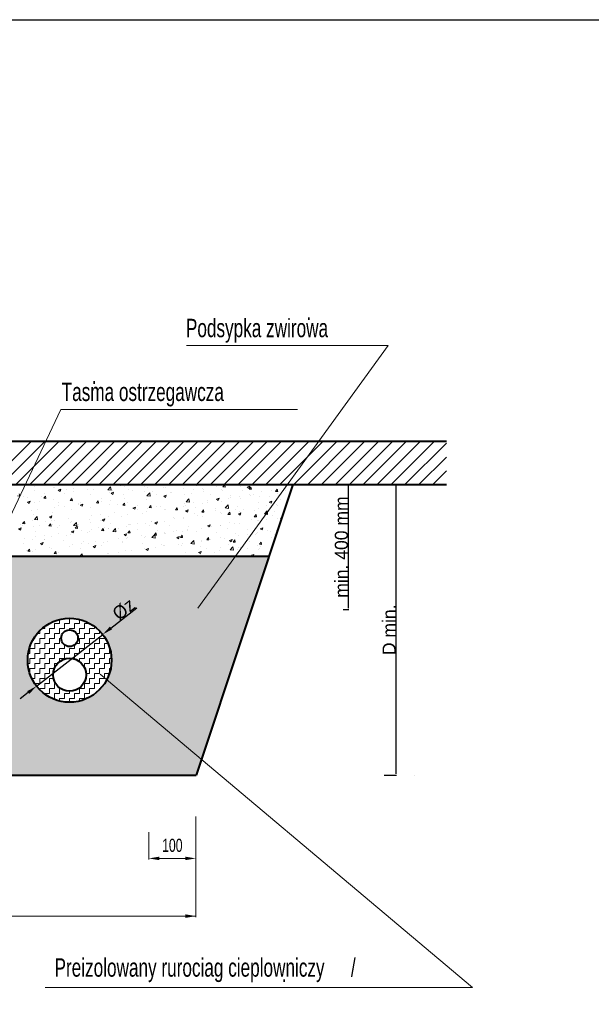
# Model space of a CAD drawing. Header units: millimetres. Extents: x -13172 to 86547, y 20 to 116183.
# Tile 38 of 52: x 5728 to 6819, y 63139 to 65017. Entities that reach past the tile are written whole.
import ezdxf
from ezdxf.enums import TextEntityAlignment as Align

# ---------------------------------------------------------------- set-up
doc = ezdxf.new("R2010")
doc.units = ezdxf.units.MM
doc.header["$LTSCALE"] = 0.7
doc.layers.get('0').update_dxf_attribs({"lineweight": 15})
doc.layers.add('0000_NIEDRUK', color=3, linetype='Continuous', lineweight=25, plot=False)
doc.layers.add('1', color=2, linetype='Continuous')
doc.dimstyles.new('ISO-25', dxfattribs={"dimtxt": 2.5, "dimasz": 2.5, "dimexe": 1.25, "dimexo": 0.625, "dimtad": 1, "dimtxsty": 'Standard', "dimcen": 2.5, "dimadec": 0, "dimazin": 0, "dimtfac": 1, "dimtmove": 0, "dimatfit": 3, "dimfxl": 1, "dimarcsym": 0})

# ---------------------------------------------------------------- blocks, each defined once
blk = doc.blocks.new('*X2961')
at = {"color": 0}
for p, q in [((103.41, 241.29), (111.61, 249.5)), ((106.06, 241.29), (114.26, 249.5)), ((108.71, 241.29), (116.92, 249.5)), ((111.36, 241.29), (119.57, 249.5)), ((114.01, 241.29), (122.22, 249.5)), ((116.67, 241.29), (124.87, 249.5)), ((119.32, 241.29), (127.52, 249.5)), ((121.97, 241.29), (130.17, 249.5)), ((124.62, 241.29), (132.83, 249.5)), ((127.27, 241.29), (135.48, 249.5)), ((129.92, 241.29), (138.13, 249.5)), ((132.58, 241.29), (140.78, 249.5)), ((135.23, 241.29), (143.43, 249.5)), ((137.88, 241.29), (146.08, 249.5)), ((140.53, 241.29), (148.74, 249.5)), ((143.18, 241.29), (151.39, 249.5)), ((145.83, 241.29), (154.04, 249.5)), ((148.49, 241.29), (156.69, 249.5)), ((151.14, 241.29), (159.34, 249.5)), ((153.79, 241.29), (161.99, 249.5)), ((156.44, 241.29), (164.65, 249.5)), ((159.09, 241.29), (167.3, 249.5)), ((161.74, 241.29), (169.95, 249.5)), ((164.4, 241.29), (172.6, 249.5)), ((167.05, 241.29), (175.25, 249.5)), ((169.7, 241.29), (177.9, 249.5)), ((172.35, 241.29), (180.56, 249.5)), ((175, 241.29), (183.21, 249.5)), ((177.65, 241.29), (185.86, 249.5)), ((180.31, 241.29), (188.51, 249.5)), ((182.96, 241.29), (190.86, 249.2)), ((185.61, 241.29), (190.86, 246.54)), ((188.26, 241.29), (190.86, 243.89))]:
    blk.add_line(p, q, dxfattribs=at)
blk = doc.blocks.new('*D2976')
at = {"color": 0, "lineweight": -2}
for p, q in [((6345.2, 64130.3), (6356.2, 64130.3)), ((6355, 64127.8), (6355, 63894.4)), ((6345.2, 63891.9), (6356.2, 63891.9))]:
    blk.add_line(p, q, dxfattribs=at)
at = {"color": 0}
for points in [[(6355.4, 64127.8), (6354.6, 64127.8), (6355, 64130.3)], [(6354.6, 63894.4), (6355.4, 63894.4), (6355, 63891.9)]]:
    blk.add_solid(points, dxfattribs=at)
at = {"layer": 'Defpoints', "color": 0}
for p in [(6344.6, 64130.3), (6344.6, 63891.9), (6355, 63891.9)]:
    blk.add_point(p, dxfattribs=at)
at = {"color": 0, "insert": (6341.9, 64011.1), "char_height": 25, "attachment_point": 5, "rotation": 90}
blk.add_mtext('min. 400 mm', dxfattribs=at)
blk = doc.blocks.new('*D2977')
at = {"color": 0, "lineweight": -2}
for p, q in [((6423.3, 64130.3), (6447.2, 64130.3)), ((6446, 64127.8), (6446, 63578.9)), ((6423.3, 63576.4), (6447.2, 63576.4))]:
    blk.add_line(p, q, dxfattribs=at)
at = {"color": 0}
for points in [[(6446.4, 64127.8), (6445.6, 64127.8), (6446, 64130.3)], [(6445.6, 63578.9), (6446.4, 63578.9), (6446, 63576.4)]]:
    blk.add_solid(points, dxfattribs=at)
at = {"layer": 'Defpoints', "color": 0}
for p in [(6422.7, 64130.3), (6422.7, 63576.4), (6446, 63576.4)]:
    blk.add_point(p, dxfattribs=at)
at = {"color": 0, "insert": (6432.8, 63853.3), "char_height": 25, "attachment_point": 5, "rotation": 90}
blk.add_mtext('D min.', dxfattribs=at)
blk = doc.blocks.new('*X2973')
at = {"color": 0}
for p, q in [((111.04, 241.28), (111.04, 241.28)), ((112.3, 240.86), (112.3, 240.86)), ((112.56, 241.22), (112.56, 241.22)), ((115.91, 240.69), (115.91, 240.69)), ((116.03, 240.71), (116.03, 240.71)), ((116.81, 240.2), (117.3, 240.39)), ((117.16, 239.97), (117.3, 240.39)), ((118.32, 240.39), (118.32, 240.39)), ((119.45, 241.14), (119.45, 241.14)), ((119.77, 240.55), (119.77, 240.55)), ((122.4, 241.09), (122.4, 241.09)), ((123.51, 240.39), (123.51, 240.39)), ((125.77, 241.17), (125.77, 241.17)), ((126.26, 240.32), (126.8, 240.89)), ((126.88, 240.23), (126.8, 240.89)), ((126.84, 240.84), (126.84, 240.84)), ((128.59, 241.07), (128.59, 241.07)), ((129.5, 241.02), (129.5, 241.02)), ((133.24, 240.86), (133.24, 240.86)), ((133.76, 240.8), (133.76, 240.8)), ((136.98, 240.7), (136.98, 240.7)), ((137.32, 240.74), (137.32, 240.74)), ((140.71, 240.54), (140.71, 240.54)), ((142.65, 240.4), (142.65, 240.4)), ((142.88, 241.29), (143.16, 241.1)), ((143.16, 241.1), (143.23, 241.29)), ((143.39, 241.29), (143.62, 241.27)), ((143.62, 241.27), (143.61, 241.29)), ((144.4, 240.63), (144.4, 240.63)), ((144.45, 240.38), (144.45, 240.38)), ((147.05, 240.98), (147.05, 240.98)), ((148.04, 240.43), (148.04, 240.43)), ((148.22, 240.87), (148.56, 241.27)), ((148.22, 240.87), (148.64, 240.83)), ((148.64, 240.83), (148.56, 241.27)), ((151.57, 240.88), (151.57, 240.88)), ((152.87, 240.78), (153.36, 240.96)), ((152.87, 240.78), (153.22, 240.54)), ((153.22, 240.54), (153.36, 240.96)), ((153.24, 240.43), (153.58, 240.83)), ((153.24, 240.43), (153.66, 240.39)), ((153.66, 240.39), (153.58, 240.83)), ((158.26, 239.99), (158.6, 240.39)), ((158.68, 239.96), (158.6, 240.39)), ((109.03, 239.12), (109.44, 239.08)), ((109.44, 239.08), (109.36, 239.52)), ((110.15, 238.98), (110.15, 238.98)), ((110.95, 238.75), (110.95, 238.75)), ((112.32, 240.2), (112.32, 240.2)), ((113.6, 239.1), (113.6, 239.1)), ((114.05, 238.68), (114.38, 239.08)), ((114.05, 238.68), (114.46, 238.64)), ((114.24, 239.68), (114.24, 239.68)), ((114.46, 238.64), (114.38, 239.08)), ((116.81, 240.2), (117.16, 239.97)), ((118.02, 239.68), (118.02, 239.68)), ((119.07, 238.24), (119.4, 238.64)), ((119.36, 238.81), (119.36, 238.81)), ((119.49, 238.2), (119.4, 238.64)), ((119.77, 239.91), (119.77, 239.91)), ((122.42, 240.26), (122.42, 240.26)), ((123, 239.34), (123, 239.34)), ((125.07, 238.64), (125.07, 238.64)), ((126.26, 240.32), (126.88, 240.23)), ((126.59, 239.83), (126.59, 239.83)), ((126.87, 239.64), (127.36, 239.83)), ((126.87, 239.64), (127.22, 239.4)), ((127.22, 239.4), (127.36, 239.83)), ((127.24, 240.23), (127.24, 240.23)), ((129.16, 239.34), (129.16, 239.34)), ((129.4, 238.66), (129.4, 238.66)), ((130.13, 240.28), (130.13, 240.28)), ((130.98, 240.08), (130.98, 240.08)), ((133.24, 240.04), (133.24, 240.04)), ((133.68, 238.47), (133.68, 238.47)), ((133.73, 239.17), (134.27, 239.73)), ((133.73, 239.17), (134.35, 239.07)), ((133.83, 239.24), (133.83, 239.24)), ((134.35, 239.07), (134.27, 239.73)), ((134.72, 239.92), (134.72, 239.92)), ((135.58, 239.47), (135.58, 239.47)), ((136.93, 239.08), (137.42, 239.27)), ((136.93, 239.08), (137.28, 238.84)), ((137.27, 238.96), (137.27, 238.96)), ((137.28, 238.84), (137.42, 239.27)), ((138.23, 239.82), (138.23, 239.82)), ((138.45, 239.76), (138.45, 239.76)), ((140.81, 239.41), (140.81, 239.41)), ((141.2, 238.01), (141.75, 238.58)), ((141.82, 237.91), (141.75, 238.58)), ((142.19, 239.6), (142.19, 239.6)), ((144.44, 239.94), (144.44, 239.94)), ((145.93, 239.44), (145.93, 239.44)), ((146.99, 238.52), (147.48, 238.71)), ((146.99, 238.52), (147.34, 238.28)), ((147.34, 238.28), (147.48, 238.71)), ((148.19, 240.23), (148.19, 240.23)), ((149.28, 238.66), (149.28, 238.66)), ((149.63, 238.8), (149.63, 238.8)), ((149.66, 239.29), (149.66, 239.29)), ((151.38, 239.03), (151.38, 239.03)), ((151.49, 238.55), (151.49, 238.55)), ((151.92, 240.07), (151.92, 240.07)), ((153.36, 239.36), (153.36, 239.36)), ((153.4, 239.13), (153.4, 239.13)), ((154.04, 239.38), (154.04, 239.38)), ((155.12, 239.07), (155.12, 239.07)), ((155.66, 239.91), (155.66, 239.91)), ((157.14, 238.97), (157.14, 238.97)), ((157.44, 240.07), (157.44, 240.07)), ((158.26, 239.99), (158.68, 239.96)), ((158.46, 239.97), (158.46, 239.97)), ((158.72, 239.57), (158.72, 239.57)), ((159.12, 238.53), (159.12, 238.53)), ((159.4, 239.75), (159.4, 239.75)), ((160.21, 240.2), (160.21, 240.2)), ((110.93, 237.94), (111.42, 238.13)), ((110.93, 237.94), (111.28, 237.71)), ((111.28, 237.71), (111.42, 238.13)), ((112.23, 237.87), (112.23, 237.87)), ((113.16, 238.09), (113.16, 238.09)), ((115.83, 238.36), (115.83, 238.36)), ((116.18, 236.92), (116.18, 236.92)), ((116.9, 237.93), (116.9, 237.93)), ((116.91, 237.23), (116.91, 237.23)), ((117.93, 237.15), (117.93, 237.15)), ((119.07, 238.24), (119.49, 238.2)), ((120.58, 237.5), (120.58, 237.5)), ((120.64, 237.77), (120.64, 237.77)), ((120.99, 237.94), (120.99, 237.94)), ((120.99, 237.38), (121.48, 237.57)), ((120.99, 237.38), (121.34, 237.15)), ((121.34, 237.15), (121.48, 237.57)), ((122.91, 237.01), (122.91, 237.01)), ((124.09, 237.8), (124.42, 238.2)), ((124.09, 237.8), (124.51, 237.76)), ((124.37, 237.62), (124.37, 237.62)), ((124.51, 237.76), (124.43, 238.2)), ((125, 238.08), (125, 238.08)), ((126.51, 237.5), (126.51, 237.5)), ((126.75, 238.31), (126.75, 238.31)), ((128.11, 237.46), (128.11, 237.46)), ((129.11, 237.36), (129.45, 237.76)), ((129.11, 237.36), (129.53, 237.33)), ((129.53, 237.33), (129.45, 237.76)), ((130.04, 237.95), (130.04, 237.95)), ((131.05, 236.82), (131.54, 237.01)), ((131.05, 236.82), (131.4, 236.59)), ((131.4, 236.59), (131.54, 237.01)), ((131.85, 237.3), (131.85, 237.3)), ((133.74, 236.71), (133.74, 236.71)), ((134.13, 236.92), (134.47, 237.33)), ((134.13, 236.92), (134.55, 236.89)), ((134.55, 236.89), (134.47, 237.33)), ((135.58, 237.14), (135.58, 237.14)), ((136.39, 237.06), (136.39, 237.06)), ((137.19, 236.63), (137.19, 236.63)), ((139.15, 236.48), (139.49, 236.89)), ((139.32, 236.98), (139.32, 236.98)), ((139.57, 236.45), (139.49, 236.89)), ((140.72, 237.08), (140.72, 237.08)), ((140.81, 237.64), (140.81, 237.64)), ((141.11, 237.26), (141.11, 237.26)), ((141.2, 238.01), (141.82, 237.91)), ((142.56, 237.87), (142.56, 237.87)), ((143.06, 236.83), (143.06, 236.83)), ((144.36, 237.61), (144.36, 237.61)), ((145.2, 237.96), (145.2, 237.96)), ((145.21, 238.22), (145.21, 238.22)), ((146.8, 236.67), (146.8, 236.67)), ((147.95, 238.1), (147.95, 238.1)), ((148.67, 236.85), (149.22, 237.42)), ((148.67, 236.85), (149.29, 236.75)), ((149.29, 236.75), (149.22, 237.42)), ((150.96, 237.13), (150.96, 237.13)), ((152.19, 236.62), (152.19, 236.62)), ((155.04, 237.83), (155.04, 237.83)), ((155.04, 236.74), (155.04, 236.74)), ((156.62, 237.21), (156.62, 237.21)), ((157.05, 237.96), (157.54, 238.15)), ((157.05, 237.96), (157.4, 237.72)), ((157.4, 237.72), (157.54, 238.15)), ((158.37, 237.44), (158.37, 237.44)), ((158.63, 237.24), (158.63, 237.24)), ((111.76, 236.34), (111.76, 236.34)), ((112.15, 235.54), (112.15, 235.54)), ((112.25, 234.66), (112.79, 235.23)), ((112.87, 234.57), (112.79, 235.23)), ((112.83, 236.53), (112.83, 236.53)), ((115.11, 235.12), (115.6, 235.31)), ((115.11, 235.12), (115.46, 234.89)), ((115.46, 234.89), (115.6, 235.31)), ((115.74, 236.03), (115.74, 236.03)), ((118.74, 234.74), (118.74, 234.74)), ((119.28, 236.48), (119.28, 236.48)), ((123.16, 235.32), (123.16, 235.32)), ((124.91, 235.55), (124.91, 235.55)), ((125.17, 234.56), (125.66, 234.75)), ((125.52, 234.33), (125.66, 234.75)), ((126.42, 235.17), (126.42, 235.17)), ((127.56, 235.9), (127.56, 235.9)), ((128.87, 235.16), (128.87, 235.16)), ((129.96, 235.62), (129.96, 235.62)), ((131.98, 236.48), (131.98, 236.48)), ((132.95, 235.86), (132.95, 235.86)), ((133.59, 236.14), (133.59, 236.14)), ((137.03, 236.56), (137.03, 236.56)), ((138.71, 235.02), (138.71, 235.02)), ((138.97, 234.88), (138.97, 234.88)), ((139.15, 236.48), (139.57, 236.45)), ((140.64, 234.75), (140.64, 234.75)), ((140.72, 235.11), (140.72, 235.11)), ((141.11, 236.26), (141.6, 236.45)), ((141.11, 236.26), (141.46, 236.03)), ((141.46, 236.03), (141.6, 236.45)), ((142.79, 235.73), (142.79, 235.73)), ((143.37, 235.46), (143.37, 235.46)), ((144.17, 236.04), (144.51, 236.45)), ((144.17, 236.04), (144.59, 236.01)), ((144.27, 235.28), (144.27, 235.28)), ((144.59, 236.01), (144.51, 236.45)), ((146.87, 236.43), (146.87, 236.43)), ((147.79, 236.04), (147.79, 236.04)), ((147.87, 235.77), (147.87, 235.77)), ((149.19, 235.61), (149.53, 236.01)), ((149.19, 235.61), (149.61, 235.57)), ((149.61, 235.57), (149.53, 236.01)), ((149.54, 236.27), (149.54, 236.27)), ((150.53, 236.51), (150.53, 236.51)), ((151.17, 235.7), (151.66, 235.89)), ((151.17, 235.7), (151.52, 235.47)), ((151.4, 236.22), (151.4, 236.22)), ((151.52, 235.47), (151.66, 235.89)), ((154.21, 235.17), (154.55, 235.57)), ((154.21, 235.17), (154.63, 235.13)), ((154.27, 236.35), (154.27, 236.35)), ((154.63, 235.13), (154.55, 235.57)), ((156.14, 235.69), (156.69, 236.26)), ((156.14, 235.69), (156.44, 235.64)), ((156.44, 235.64), (156.76, 235.59)), ((156.72, 236.02), (156.69, 236.26)), ((156.76, 235.59), (156.72, 236.02)), ((157.71, 235.38), (157.71, 235.38)), ((158.01, 236.19), (158.01, 236.19)), ((158.55, 234.91), (158.55, 234.91)), ((159.18, 235.02), (159.18, 235.02)), ((159.23, 234.73), (159.49, 235.03)), ((159.23, 234.73), (159.38, 234.71)), ((109.23, 232.87), (109.72, 233.05)), ((109.23, 232.87), (109.58, 232.63)), ((109.54, 233.73), (109.54, 233.73)), ((109.58, 232.63), (109.72, 233.05)), ((109.91, 233.58), (109.91, 233.58)), ((110, 233.85), (110.33, 234.26)), ((110, 233.85), (110.41, 233.82)), ((110.41, 233.82), (110.33, 234.26)), ((111.8, 234.51), (111.8, 234.51)), ((112.06, 233.21), (112.06, 233.21)), ((112.25, 234.66), (112.87, 234.57)), ((113.28, 233.57), (113.28, 233.57)), ((114.34, 234.16), (114.34, 234.16)), ((115.02, 233.41), (115.35, 233.82)), ((115.02, 233.41), (115.44, 233.38)), ((115.44, 233.38), (115.35, 233.82)), ((115.54, 234.35), (115.54, 234.35)), ((115.66, 233.7), (115.66, 233.7)), ((116.09, 234.39), (116.09, 234.39)), ((116.62, 233.06), (116.62, 233.06)), ((117.01, 233.41), (117.01, 233.41)), ((119.19, 234.15), (119.19, 234.15)), ((119.27, 234.2), (119.27, 234.2)), ((119.72, 233.51), (120.26, 234.07)), ((119.72, 233.51), (120.34, 233.41)), ((120.04, 232.98), (120.38, 233.38)), ((120.04, 232.98), (120.46, 232.94)), ((120.34, 233.41), (120.26, 234.07)), ((120.46, 232.94), (120.38, 233.38)), ((120.7, 233.76), (120.7, 233.76)), ((120.75, 233.26), (120.75, 233.26)), ((122.83, 234.68), (122.83, 234.68)), ((123.01, 234.04), (123.01, 234.04)), ((124.49, 233.1), (124.49, 233.1)), ((124.79, 234.46), (124.79, 234.46)), ((125.06, 232.54), (125.4, 232.94)), ((125.17, 234.56), (125.52, 234.33)), ((125.48, 232.5), (125.4, 232.94)), ((125.72, 233.14), (125.72, 233.14)), ((126.34, 232.84), (126.34, 232.84)), ((126.46, 232.92), (126.46, 232.92)), ((126.75, 233.88), (126.75, 233.88)), ((127.19, 232.35), (127.73, 232.92)), ((127.81, 232.25), (127.73, 232.92)), ((128.22, 232.94), (128.22, 232.94)), ((129.87, 233.29), (129.87, 233.29)), ((130.14, 233.72), (130.14, 233.72)), ((130.48, 233.72), (130.48, 233.72)), ((130.55, 233.62), (130.55, 233.62)), ((131.89, 233.95), (131.89, 233.95)), ((133.51, 233.81), (133.51, 233.81)), ((134.22, 233.56), (134.22, 233.56)), ((134.55, 234.3), (134.55, 234.3)), ((134.63, 234.32), (134.63, 234.32)), ((135.23, 234), (135.72, 234.19)), ((135.23, 234), (135.58, 233.77)), ((135.58, 233.77), (135.72, 234.19)), ((137.1, 234.3), (137.1, 234.3)), ((137.96, 233.41), (137.96, 233.41)), ((141.7, 233.25), (141.7, 233.25)), ((144.19, 232.95), (144.19, 232.95)), ((145.29, 233.44), (145.78, 233.63)), ((145.29, 233.44), (145.64, 233.21)), ((145.43, 233.09), (145.43, 233.09)), ((145.47, 233.28), (145.47, 233.28)), ((145.64, 233.21), (145.78, 233.63)), ((145.95, 233.28), (145.95, 233.28)), ((147.7, 233.51), (147.7, 233.51)), ((147.78, 233.44), (147.78, 233.44)), ((149.17, 232.93), (149.17, 232.93)), ((149.55, 233.98), (149.55, 233.98)), ((150.35, 233.86), (150.35, 233.86)), ((151.32, 233.89), (151.32, 233.89)), ((153.63, 234.68), (153.63, 234.68)), ((154.77, 234.44), (154.77, 234.44)), ((154.95, 234.41), (154.95, 234.41)), ((155.35, 232.88), (155.84, 233.07)), ((155.35, 232.88), (155.7, 232.65)), ((155.7, 232.65), (155.84, 233.07)), ((156.53, 234.67), (156.53, 234.67)), ((112.49, 231.4), (112.49, 231.4)), ((112.54, 232.36), (112.54, 232.36)), ((114.25, 231.63), (114.25, 231.63)), ((115.57, 231.37), (115.57, 231.37)), ((116.9, 231.98), (116.9, 231.98)), ((118.3, 231.52), (118.3, 231.52)), ((119.11, 231.82), (119.11, 231.82)), ((119.29, 232.31), (119.78, 232.49)), ((119.29, 232.31), (119.64, 232.07)), ((119.64, 232.07), (119.78, 232.49)), ((121.32, 232.56), (121.32, 232.56)), ((122.38, 232.22), (122.38, 232.22)), ((122.74, 232.35), (122.74, 232.35)), ((123.07, 232.79), (123.07, 232.79)), ((125.06, 232.54), (125.48, 232.5)), ((127.19, 232.35), (127.81, 232.25)), ((128.3, 230.96), (128.3, 230.96)), ((129.35, 231.75), (129.84, 231.93)), ((129.35, 231.75), (129.7, 231.51)), ((129.7, 231.51), (129.84, 231.93)), ((129.79, 230.96), (129.79, 230.96)), ((130.05, 231.19), (130.05, 231.19)), ((130.08, 232.1), (130.42, 232.5)), ((130.08, 232.1), (130.5, 232.06)), ((130.5, 232.06), (130.42, 232.5)), ((131.96, 232.78), (131.96, 232.78)), ((132.7, 231.54), (132.7, 231.54)), ((133.22, 231.17), (133.22, 231.17)), ((133.42, 231.48), (133.42, 231.48)), ((134.66, 231.19), (135.2, 231.76)), ((134.66, 231.19), (135.28, 231.09)), ((135.1, 231.66), (135.44, 232.06)), ((135.1, 231.66), (135.52, 231.62)), ((135.28, 231.09), (135.2, 231.76)), ((135.52, 231.62), (135.44, 232.06)), ((135.7, 232.62), (135.7, 232.62)), ((137.02, 231.97), (137.02, 231.97)), ((137.13, 232.12), (137.13, 232.12)), ((137.3, 231.87), (137.3, 231.87)), ((138.88, 232.35), (138.88, 232.35)), ((139.41, 231.18), (139.9, 231.37)), ((139.41, 231.18), (139.76, 230.95)), ((139.43, 232.47), (139.43, 232.47)), ((139.76, 230.95), (139.9, 231.37)), ((140.12, 231.22), (140.46, 231.62)), ((140.12, 231.22), (140.54, 231.18)), ((140.54, 231.18), (140.46, 231.62)), ((140.55, 232.42), (140.55, 232.42)), ((141.38, 232.58), (141.38, 232.58)), ((141.53, 232.7), (141.53, 232.7)), ((143.17, 232.31), (143.17, 232.31)), ((145.14, 230.78), (145.48, 231.18)), ((145.56, 230.74), (145.48, 231.18)), ((146.91, 232.15), (146.91, 232.15)), ((147.7, 231.11), (147.7, 231.11)), ((148.51, 231.1), (148.51, 231.1)), ((150.64, 231.99), (150.64, 231.99)), ((151.23, 231.56), (151.23, 231.56)), ((152.91, 232.78), (152.91, 232.78)), ((152.93, 231.68), (152.93, 231.68)), ((154.38, 231.83), (154.38, 231.83)), ((154.68, 231.91), (154.68, 231.91)), ((154.87, 232.08), (154.87, 232.08)), ((156.64, 232.62), (156.64, 232.62)), ((157.34, 232.26), (157.34, 232.26)), ((157.42, 231.2), (157.42, 231.2)), ((158.12, 231.68), (158.12, 231.68)), ((158.46, 232.58), (158.46, 232.58)), ((110.13, 230.12), (110.13, 230.12)), ((110.41, 230.95), (110.41, 230.95)), ((111.98, 230.88), (111.98, 230.88)), ((113.41, 230.05), (113.9, 230.24)), ((113.41, 230.05), (113.75, 229.81)), ((113.75, 229.81), (113.9, 230.24)), ((114.15, 230.8), (114.15, 230.8)), ((114.22, 230.82), (114.22, 230.82)), ((115.06, 229.22), (115.06, 229.22)), ((117.88, 230.64), (117.88, 230.64)), ((119.02, 229.49), (119.02, 229.49)), ((119.48, 229.8), (119.48, 229.8)), ((121.23, 230.03), (121.23, 230.03)), ((121.62, 230.48), (121.62, 230.48)), ((122.66, 230.01), (122.66, 230.01)), ((123.47, 229.49), (123.96, 229.68)), ((123.47, 229.49), (123.81, 229.25)), ((123.81, 229.25), (123.96, 229.68)), ((123.88, 230.38), (123.88, 230.38)), ((125.05, 229.77), (125.05, 229.77)), ((125.36, 230.32), (125.36, 230.32)), ((126.25, 230.51), (126.25, 230.51)), ((129.09, 230.16), (129.09, 230.16)), ((129.14, 230.47), (129.14, 230.47)), ((132.83, 230.01), (132.83, 230.01)), ((133.34, 229.15), (133.34, 229.15)), ((133.53, 228.93), (134.02, 229.12)), ((133.87, 228.69), (134.02, 229.11)), ((135.28, 229.36), (135.28, 229.36)), ((136.57, 229.85), (136.57, 229.85)), ((136.93, 229.64), (136.93, 229.64)), ((137.04, 229.59), (137.04, 229.59)), ((139.69, 229.94), (139.69, 229.94)), ((140.3, 229.69), (140.3, 229.69)), ((140.47, 230.09), (140.47, 230.09)), ((142.13, 230.03), (142.67, 230.6)), ((142.13, 230.03), (142.75, 229.93)), ((142.75, 229.93), (142.67, 230.6)), ((144.04, 229.53), (144.04, 229.53)), ((144.1, 230.62), (144.1, 230.62)), ((144.11, 230.52), (144.11, 230.52)), ((145.14, 230.78), (145.56, 230.74)), ((145.18, 229.1), (145.18, 229.1)), ((145.86, 230.75), (145.86, 230.75)), ((147.78, 229.37), (147.78, 229.37)), ((149.26, 229.8), (149.26, 229.8)), ((149.47, 230.62), (149.96, 230.81)), ((149.47, 230.62), (149.82, 230.39)), ((149.6, 228.87), (150.14, 229.44)), ((149.82, 230.39), (149.96, 230.81)), ((150.22, 228.77), (150.14, 229.44)), ((150.16, 230.34), (150.5, 230.74)), ((150.16, 230.34), (150.58, 230.3)), ((150.58, 230.3), (150.5, 230.74)), ((151.15, 229.23), (151.15, 229.23)), ((151.51, 229.22), (151.51, 229.22)), ((152.84, 229.15), (152.84, 229.15)), ((153.34, 230.5), (153.34, 230.5)), ((154.78, 229.75), (154.78, 229.75)), ((155.18, 229.9), (155.52, 230.3)), ((155.18, 229.9), (155.6, 229.86)), ((155.49, 229.5), (155.49, 229.5)), ((155.6, 229.86), (155.52, 230.3)), ((110.65, 228.64), (110.65, 228.64)), ((110.97, 228.59), (111.3, 228.99)), ((110.97, 228.59), (111.39, 228.55)), ((111.39, 228.55), (111.31, 228.99)), ((111.89, 228.55), (111.89, 228.55)), ((112.4, 228.87), (112.4, 228.87)), ((112.81, 227.67), (112.81, 227.67)), ((115.49, 229.04), (115.49, 229.04)), ((115.99, 228.15), (116.33, 228.55)), ((115.99, 228.15), (116.41, 228.11)), ((116.41, 228.11), (116.33, 228.55)), ((116.89, 228.37), (116.89, 228.37)), ((120.97, 229.07), (120.97, 229.07)), ((121.01, 227.71), (121.35, 228.11)), ((121.01, 227.71), (121.43, 227.67)), ((121.43, 227.67), (121.35, 228.11)), ((122.57, 227.68), (122.57, 227.68)), ((126.17, 228.18), (126.17, 228.18)), ((126.32, 227.62), (126.37, 227.67)), ((126.38, 227.62), (126.37, 227.67)), ((126.46, 228.2), (126.46, 228.2)), ((128.21, 228.43), (128.21, 228.43)), ((129.7, 228.63), (129.7, 228.63)), ((130.86, 228.78), (130.86, 228.78)), ((133.53, 228.93), (133.87, 228.69)), ((137.01, 227.7), (137.01, 227.7)), ((140.38, 227.76), (140.38, 227.76)), ((141.09, 228.4), (141.09, 228.4)), ((142.27, 227.76), (142.27, 227.76)), ((143.59, 228.37), (144.08, 228.55)), ((143.59, 228.37), (143.93, 228.13)), ((143.93, 228.13), (144.08, 228.55)), ((144.02, 228.29), (144.02, 228.29)), ((144.02, 227.99), (144.02, 227.99)), ((146.67, 228.34), (146.67, 228.34)), ((147.61, 228.78), (147.61, 228.78)), ((149.6, 228.87), (150.22, 228.78)), ((150.94, 228.26), (150.94, 228.26)), ((151.09, 228.92), (151.09, 228.92)), ((153.65, 227.81), (154.14, 227.99)), ((153.65, 227.81), (153.92, 227.62)), ((154.01, 227.62), (154.14, 227.99)), ((155.02, 228.96), (155.02, 228.96)), ((155.25, 229.06), (155.25, 229.06))]:
    blk.add_line(p, q, dxfattribs=at)
blk = doc.blocks.new('*D2981')
at = {"color": 0, "lineweight": -2}
for p, q in [((5902, 63856.7), (5951.6, 63895.4)), ((5760.1, 63746), (5886.3, 63844.4)), ((5744.3, 63733.7), (5728.6, 63721.4))]:
    blk.add_line(p, q, dxfattribs=at)
at = {"color": 0}
for points in [[(5900, 63859.3), (5904.1, 63854.1), (5886.3, 63844.4)], [(5746.4, 63731.1), (5742.3, 63736.3), (5760.1, 63746)]]:
    blk.add_solid(points, dxfattribs=at)
at = {"layer": 'Defpoints', "color": 0}
for p in [(5886.3, 63844.4), (5760.1, 63746)]:
    blk.add_point(p, dxfattribs=at)
at = {"color": 0, "insert": (5926.6, 63892.6), "char_height": 25, "attachment_point": 5, "rotation": 37.9568}
blk.add_mtext('%%cz', dxfattribs=at)

msp = doc.modelspace()

# ---------------------------------------------------------------- hatches: boundary and pattern name
h = msp.add_hatch()
h.set_pattern_fill('ZIGZAG', color=256, scale=1.5, style=0)
h.set_pattern_definition([(0, (222.51, 0), (9.525, 9.525), [9.525, -9.525]), (90, (232.035, 0), (-9.525, 9.525), [9.525, -9.525])])
h.paths.add_polyline_path([(5903.182, 63795.198, 1), (5743.182, 63795.198, 1)])
h.paths.add_polyline_path([(5839.182, 63837.198, -1), (5807.182, 63837.198, -1)], flags=16)
h.paths.add_polyline_path([(5854.682, 63767.698, -1), (5791.682, 63767.698, -1)], flags=16)
at = {"layer": '1'}
h = msp.add_hatch(dxfattribs=at)
h.set_pattern_fill('SCREED', scale=3, style=0)
h.set_pattern_definition([(0, (222.51, 0), (152.4, 38.1), [-19.05, 0, -57.15, 0]), (0, (222.51, 1.905), (152.4, 38.1), [-7.62, 0, -26.67, 0, -13.716, 0, -57.15, 0]), (0, (222.51, 3.81), (152.4, 38.1), [-3.81, 0, -19.05, 0, -19.05, 0, -41.91, 0, -13.716, 0]), (0, (222.51, 5.715), (152.4, 38.1), [-13.716, 0, -60.96, 0]), (0, (222.51, 7.62), (152.4, 38.1), [-45.72, 0, -45.72, 0]), (0, (222.51, 9.525), (152.4, 38.1), [-64.77, 0]), (0, (222.51, 11.43), (152.4, 38.1), [-19.05, 0, -83.82, 0]), (0, (222.51, 13.335), (152.4, 38.1), [-26.67, 0, -15.24, 0]), (0, (222.51, 15.24), (152.4, 38.1), [-38.1, 0]), (0, (222.51, 19.05), (152.4, 38.1), [-5.334, 0, -57.15, 0, -34.29, 0]), (0, (222.51, 20.955), (152.4, 38.1), [-7.62, 0, -0.762, 0, -19.05, 0]), (0, (222.51, 22.86), (152.4, 38.1), [-3.81, 0, -49.53, 0, -57.15, 0]), (0, (222.51, 24.765), (152.4, 38.1), [-38.1, 0]), (0, (222.51, 26.67), (152.4, 38.1), [-19.05, 0, -80.01, 0]), (0, (222.51, 30.48), (152.4, 38.1), [-91.44, 0]), (0, (222.51, 32.385), (152.4, 38.1), [-19.05, 0, -1.524, 0, -26.67, 0]), (0, (222.51, 34.29), (152.4, 38.1), [-5.334, 0, -38.1, 0, -15.24, 0, -26.67, 0, -30.48, 0]), (0, (222.51, 36.195), (152.4, 38.1), [-11.43, 0, -15.24, 0, -38.1, 0, -1.524, 0, -19.05, 0]), (0, (222.51, 38.1), (152.4, 38.1), [-38.1, 0])])
h.paths.add_polyline_path([(6203.66, 63993.5), (5127.945, 63993.5), (5267.077, 63576.381), (6064.528, 63576.381)])
h.paths.add_polyline_path([(5617.905, 63795.198, -1), (5398.942, 63795.198, -1)], flags=16)
h.paths.add_polyline_path([(5903.182, 63795.198, -1), (5743.182, 63795.198, -1)], flags=16)

# ---------------------------------------------------------------- linework, layer by layer
for p, q in [((6431.284, 64395.452), (6046.142, 64395.452)), ((6067.872, 63894.437), (6431.284, 64395.452)), ((5678.31, 64003.225), (5806.691, 64273.685)), ((5806.691, 64273.685), (6257.758, 64273.685)), ((6542.088, 64212.317), (4838.287, 64212.317)), ((6542.088, 64212.317), (4838.287, 64212.317)), ((4838.287, 64130.261), (6542.088, 64130.261)), ((4838.287, 64130.261), (6542.088, 64130.261)), ((6591.92, 63171.039), (5881.256, 63768.412)), ((6591.92, 63171.039), (5776.786, 63171.039))]:
    msp.add_line(p, q)
at = {"color": 7, "lineweight": 40}
for p, q in [((6542.088, 64212.317), (4838.287, 64212.317)), ((4838.287, 64130.261), (6542.088, 64130.261)), ((6249.277, 64130.261), (6064.528, 63576.381)), ((5127.945, 63993.5), (6203.66, 63993.5)), ((5665.803, 63576.381), (6064.528, 63576.381))]:
    msp.add_line(p, q, dxfattribs=at)
at = {"color": 7, "linetype": 'ByBlock'}
for p, q in [((6064.185, 63497.33), (6064.185, 63305.33)), ((5974.185, 63467.33), (5974.185, 63415.33)), ((6064.185, 63467.33), (6064.185, 63415.33)), ((5994.185, 63417.33), (6044.185, 63417.33)), ((5269.284, 63307.33), (6064.185, 63307.33))]:
    msp.add_line(p, q, dxfattribs=at)
msp.add_lwpolyline([(6480.505, 63576.381), (6480.505, 63576.381)])
for points in [[(5994.185, 63420.664), (5994.185, 63413.997), (5974.185, 63417.33)], [(6044.185, 63420.664), (6044.185, 63413.997), (6064.185, 63417.33)], [(6044.185, 63310.664), (6044.185, 63303.997), (6064.185, 63307.33)]]:
    msp.add_solid(points, dxfattribs=at)
at = {"layer": '0000_NIEDRUK'}
msp.add_lwpolyline([(4397.823, 65016.813), (10642.02, 65016.813), (10642.02, 61825.18), (4397.823, 61825.18)], close=True, dxfattribs=at)
at = {"layer": '1', "color": 7, "lineweight": 40}
for centre, radius in [((5823.182, 63795.198), 80), ((5823.182, 63837.198), 16), ((5823.182, 63767.698), 31.5)]:
    msp.add_circle(centre, radius, dxfattribs=at)
at = {"layer": 'Defpoints', "color": 0, "linetype": 'ByBlock'}
for p in [(6064.185, 63497.33), (5974.185, 63467.33), (6064.185, 63467.33), (6064.185, 63417.33), (6064.185, 63307.33)]:
    msp.add_point(p, dxfattribs=at)

# ---------------------------------------------------------------- block references
at = {"xscale": 10, "yscale": 10, "zscale": 10}
for name in ['*X2961', '*X2973']:
    msp.add_blockref(name, (4633.498, 61717.33), dxfattribs=at)

# ---------------------------------------------------------------- texts
at = {"color": 7, "linetype": 'ByBlock', "width": 0.7}
msp.add_text('100', height=25, dxfattribs=at).set_placement((6019.185, 63442.33), align=Align.MIDDLE_CENTER)
at = {"layer": '1', "color": 7, "width": 0.7}
for s, p in [('Podsypka zwirowa', (6045.14, 64411.358)), ('.', (6275.145, 64443.996)), ('Tasma ostrzegawcza', (5808.036, 64289.591)), ('.', (5865.677, 64322.229)), ('Preizolowany rurociag cieplowniczy', (5794.421, 63191.824)), ('/', (6359.99, 63191.824)), ('.', (6228.139, 63181.422))]:
    msp.add_text(s, height=35, dxfattribs=at).set_placement(p)

# ---------------------------------------------------------------- dimensions: what is measured, and where the dimension line sits
for base, p1, p2, text, picture, middle in [((6354.998, 63891.913), (6344.589, 64130.261), (6344.589, 63891.913), 'min. 400 mm', '*D2976', (6341.873, 64011.087)), ((6445.968, 63576.376), (6422.663, 64130.261), (6422.663, 63576.376), 'D min.', '*D2977', (6432.843, 63853.318))]:
    dim = msp.add_linear_dim(base=base, p1=p1, p2=p2, angle=90, text=text, dimstyle='ISO-25', override={"dimtxt": 25})
    dim.commit()
    dim.dimension.update_dxf_attribs({"geometry": picture, "text_midpoint": middle})
dim = msp.add_diameter_dim_2p(p1=(5760.104, 63745.992), p2=(5886.26, 63844.403), text='%%cz', dimstyle='ISO-25', override={"dimtxt": 25, "dimasz": 20})
dim.commit()
dim.dimension.update_dxf_attribs({"geometry": '*D2981', "text_midpoint": (5934.718, 63882.204), "dimtype": 163})

doc.saveas('drawing.dxf')
